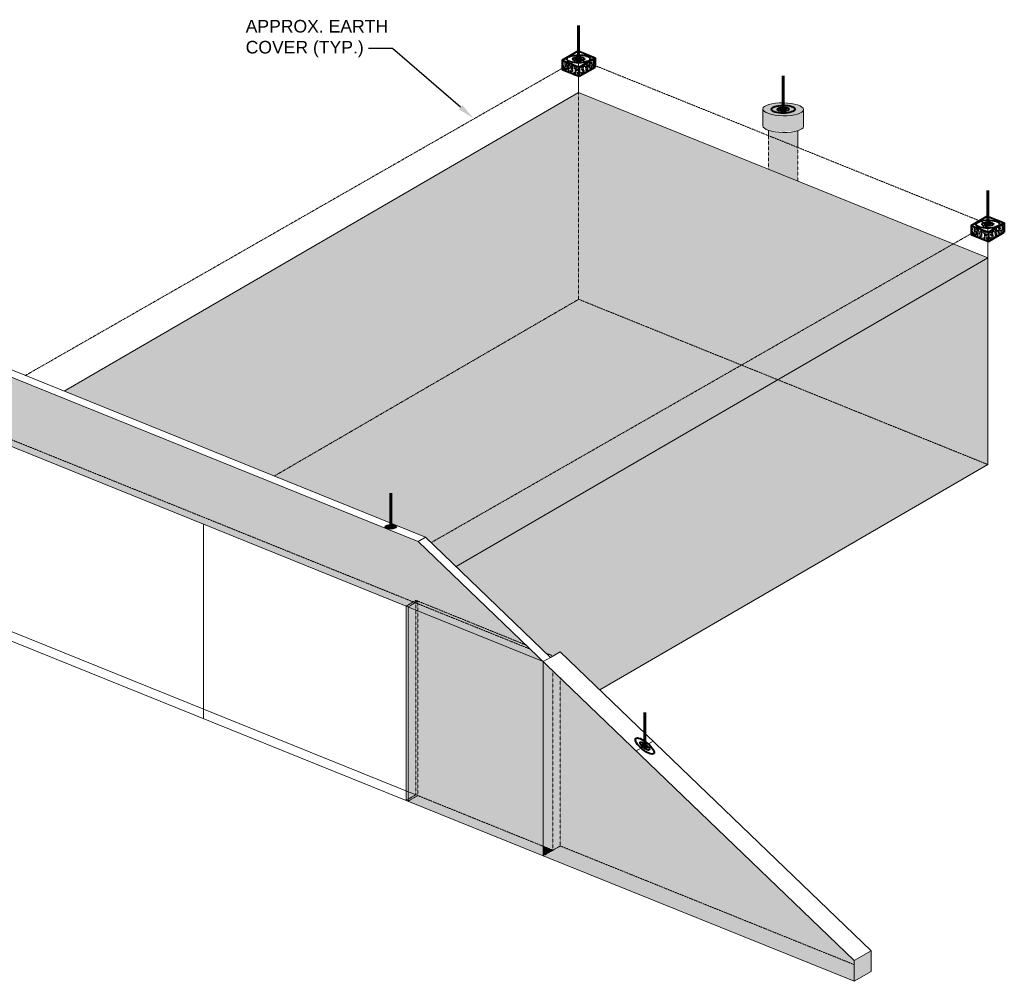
# Model space of a CAD drawing. Header units: inches. Extents: x -3 to 12799, y 241 to 11785.
# Tile 7 of 12: x 1911 to 2616, y 9236 to 9924. Entities that reach past the tile are written whole.
import ezdxf
from ezdxf import colors
from ezdxf.entities.mleader import LeaderData, LeaderLine
from ezdxf.math import Vec2, Vec3

# ---------------------------------------------------------------- set-up
doc = ezdxf.new("R2010")
doc.units = ezdxf.units.IN
doc.header["$MEASUREMENT"] = 0
doc.linetypes.add('DASHED2', pattern=[0.375, 0.25, -0.125])
doc.linetypes.add('HIDDEN2', pattern=[0.1875, 0.125, -0.0625])
for name, color, linetype, lineweight in [('E-ANNO-TEXT', 7, 'Continuous', 18), ('E-ISO-BLDG', 131, 'Continuous', 9), ('E-ISO-LPS', 7, 'DASHED2', 40), ('E-LPS-RSM', 30, 'DASHED2', 18)]:
    doc.layers.add(name, color=color, linetype=linetype, lineweight=lineweight)
doc.styles.get("Standard").update_dxf_attribs({"font": 'arial.ttf'})

msp = doc.modelspace()

# ---------------------------------------------------------------- hatches: boundary and pattern name
at = {"layer": 'E-ISO-BLDG', "true_color": 0x939598, "transparency": 33554483}
h = msp.add_hatch(color=252, dxfattribs=at)
h.dxf.hatch_style = 1
edge = h.paths.add_edge_path()
edge.add_ellipse((2457.32044, 9859.78644), major_axis=(14.5548, -0.24244), ratio=0.317060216, start_angle=0, end_angle=90.30258762)
edge.add_line((2457.32044, 9864.40241), (2457.32044, 9862.61675))
edge.add_ellipse((2457.32044, 9859.78644), major_axis=(8.40607, 0.08801), ratio=0.336662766, start_angle=0, end_angle=89.79804024, ccw=False)
edge.add_ellipse((2457.32044, 9859.78644), major_axis=(8.40607, 0.08801), ratio=0.336662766, start_angle=89.79804024, end_angle=360, ccw=False)
edge.add_line((2457.32044, 9862.61675), (2457.32044, 9864.40241))
edge.add_ellipse((2457.32044, 9859.78644), major_axis=(14.5548, -0.24244), ratio=0.317060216, start_angle=90.30258762, end_angle=180)
edge.add_line((2442.76564, 9860.02888), (2442.76564, 9859.98012))
edge.add_ellipse((2457.32044, 9859.78644), major_axis=(14.5548, -0.24244), ratio=0.317060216, start_angle=180.60517524, end_angle=360)
h = msp.add_hatch(color=252, dxfattribs=at)
h.dxf.hatch_style = 1
edge = h.paths.add_edge_path()
edge.add_ellipse((2457.32044, 9859.78644), major_axis=(14.5548, -0.24244), ratio=0.317060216, start_angle=180.60517524, end_angle=360, ccw=False)
edge.add_line((2442.76564, 9859.98012), (2442.76564, 9847.98945))
edge.add_ellipse((2457.32044, 9847.79577), major_axis=(14.5548, -0.24244), ratio=0.317060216, start_angle=180.60517524, end_angle=224.24893614)
edge.add_ellipse((2457.32044, 9847.79577), major_axis=(14.5548, -0.24244), ratio=0.317060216, start_angle=224.24893614, end_angle=316.35623909)
edge.add_ellipse((2457.32044, 9847.79577), major_axis=(14.5548, -0.24244), ratio=0.317060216, start_angle=316.35623909, end_angle=360)
edge.add_line((2471.87524, 9847.55334), (2471.87524, 9859.54401))
edge = h.paths.add_edge_path()
edge.add_ellipse((2457.32044, 9847.79577), major_axis=(14.5548, -0.24244), ratio=0.317060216, start_angle=224.24893614, end_angle=316.35623909, ccw=False)
edge.add_line((2446.84098, 9844.74937), (2446.84098, 9840.91856))
edge.add_line((2446.84098, 9840.91856), (2467.79989, 9832.46228))
edge.add_line((2467.79989, 9832.46228), (2467.79989, 9844.43536))
h.paths.add_polyline_path([(2467.79989, 9832.46228), (2446.84098, 9840.91856), (2446.84098, 9816.91551), (2467.79989, 9808.45877)])
h = msp.add_hatch(color=252, dxfattribs=at)
h.dxf.hatch_style = 1
h.paths.add_polyline_path([(2285.51391, 9464.52221), (2201.21788, 9545.54545), (2201.21788, 9507.58131), (2196.00488, 9504.55606), (1877.89321, 9632.91147), (1877.89321, 9678.91147), (1798.81017, 9660.90015), (1897.03976, 9621.47002), (2187.27998, 9504.1703)])
h = msp.add_hatch(color=252, dxfattribs=at)
h.dxf.hatch_style = 1
h.paths.add_polyline_path([(1883.10621, 9676.80807), (1883.10621, 9635.93672), (2196.00488, 9509.68471), (2196.00488, 9550.55606)])
h.paths.add_polyline_path([(1883.10621, 9676.80807), (1877.89321, 9678.91147), (1877.89321, 9632.91147), (1883.10621, 9635.93672)])
h.paths.add_polyline_path([(1883.10621, 9635.93672), (1877.89321, 9632.91147), (2196.00488, 9504.55606), (2196.00488, 9509.68471)])
h = msp.add_hatch(color=252, dxfattribs=at)
h.dxf.hatch_style = 1
h.paths.add_polyline_path([(2201.21788, 9545.54545), (2196.00488, 9550.55606), (2196.00488, 9509.68471), (2201.21788, 9507.58131)])
h.paths.add_polyline_path([(2196.00488, 9509.68471), (2196.00488, 9504.55606), (2201.21788, 9507.58131)])
h = msp.add_hatch(color=252, dxfattribs=at)
h.dxf.hatch_style = 1
h.paths.add_polyline_path([(2188.67537, 9371.44827), (2194.22248, 9369.21006), (2285.50507, 9332.32884), (2285.51391, 9464.52221), (2188.67537, 9503.60711)])
h = msp.add_hatch(color=252, dxfattribs=at)
h.dxf.hatch_style = 1
h.paths.add_polyline_path([(2285.50507, 9332.37829), (2292.45637, 9329.5735), (2297.64582, 9332.58508), (2508.15766, 9247.6453), (2508.15766, 9250.52261), (2285.51391, 9464.52221)])
h = msp.add_hatch(color=252, dxfattribs=at)
h.dxf.hatch_style = 1
h.paths.add_polyline_path([(2194.22248, 9369.21006), (2188.67537, 9371.44827), (2188.67537, 9364.61798), (2285.50462, 9325.5392), (2285.50507, 9332.32884)])
h = msp.add_hatch(color=252, dxfattribs=at)
h.dxf.hatch_style = 1
h.paths.add_polyline_path([(2508.15766, 9235.70966), (2508.15766, 9247.6453), (2297.64582, 9332.58508), (2292.45637, 9329.5735), (2285.50462, 9325.5392)])
h = msp.add_hatch(color=252, dxfattribs=at)
h.dxf.hatch_style = 1
h.paths.add_polyline_path([(2292.45637, 9329.5735), (2285.50507, 9332.37829), (2285.50462, 9325.5392)])
h = msp.add_hatch(color=252, dxfattribs=at)
h.dxf.hatch_style = 1
h.paths.add_polyline_path([(2520.2896, 9257.56312), (2508.15766, 9250.52261), (2508.15766, 9247.6453), (2520.2896, 9242.75016)])
h.paths.add_polyline_path([(2508.15766, 9247.6453), (2508.15766, 9235.70966), (2520.2896, 9242.75016)])
at = {"layer": 'E-ISO-LPS', "linetype": 'Continuous'}
h = msp.add_hatch(dxfattribs=at)
h.set_pattern_fill('AR-CONC', color=256, scale=0.5)
h.set_pattern_definition([(50, (-276.996, 8016.581), (3.586301, -0.3137607), [0.375, -4.125]), (355, (-276.996, 8016.581), (-0.6937567, 3.7609607), [0.3, -3.3]), (100.45144, (-276.697, 8016.555), (2.8925442, 3.4472), [0.318701, -3.5057106]), (46.1842, (-276.996, 8017.581), (5.3362067, -0.8275964), [0.5625, -6.1875]), (96.63564, (-276.5513, 8017.512), (4.67331, 4.870593), [0.478052, -5.258569]), (351.18416, (-276.996, 8017.581), (4.67331, 4.870593), [0.45, -4.95]), (21, (-276.496, 8017.331), (2.9845353, -2.0130945), [0.375, -4.125]), (326, (-276.496, 8017.331), (1.2165767, 3.6257502), [0.3, -3.3]), (71.45144, (-276.2473, 8017.1633), (4.201112, 1.6126558), [0.318701, -3.5057106]), (37.5, (-276.996, 8016.581), (0.0607993, 1.66446927), [0, -3.26, 0, -3.35, 0, -3.3125]), (7.5, (-276.996, 8016.581), (1.3153477, 1.9720586), [0, -1.91, 0, -3.185, 0, -1.2625]), (327.5, (-278.111, 8016.581), (2.6691122, -0.11277436), [0, -1.25, 0, -3.9, 0, -5.175]), (317.5, (-278.611, 8016.581), (2.9159308, 0.5005249), [0, -1.625, 0, -2.59, 0, -3.675])])
h.paths.add_polyline_path([(2305.68672, 9892.25406), (2298.97817, 9894.9609), (2298.97817, 9888.3609)])
h.paths.add_polyline_path([(2311.21927, 9890.02172), (2305.68672, 9892.25406), (2298.97817, 9888.3609), (2311.21927, 9883.42172)])
h.paths.add_polyline_path([(2322.63606, 9890.0472), (2315.92751, 9892.75404), (2311.21927, 9890.02172), (2311.21927, 9883.42172)])
h.paths.add_polyline_path([(2322.63606, 9896.6472), (2315.92751, 9892.75404), (2322.63606, 9890.0472)])
at = {"layer": 'E-ISO-LPS'}
h = msp.add_hatch(color=256, dxfattribs=at)
h.dxf.hatch_style = 1
edge = h.paths.add_edge_path()
edge.add_ellipse((2310.80712, 9895.80405), major_axis=(2.10152, 0.022), ratio=0.336662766, start_angle=90, end_angle=180)
edge.add_line((2308.7056, 9895.78205), (2310.80712, 9895.80405))
edge.add_line((2310.80712, 9895.80405), (2310.79971, 9896.51155))
edge = h.paths.add_edge_path()
edge.add_line((2310.80712, 9895.80405), (2308.7056, 9895.78205))
edge.add_ellipse((2310.80712, 9895.80405), major_axis=(2.10152, 0.022), ratio=0.336662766, start_angle=180, end_angle=270)
edge.add_line((2310.81452, 9895.09655), (2310.80712, 9895.80405))
edge = h.paths.add_edge_path()
edge.add_ellipse((2310.80712, 9895.80405), major_axis=(2.10152, 0.022), ratio=0.336662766, start_angle=270, end_angle=360)
edge.add_line((2312.90863, 9895.82605), (2310.80712, 9895.80405))
edge.add_line((2310.80712, 9895.80405), (2310.81452, 9895.09655))
edge = h.paths.add_edge_path()
edge.add_ellipse((2310.80712, 9895.80405), major_axis=(2.10152, 0.022), ratio=0.336662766, start_angle=0, end_angle=89.79804024)
edge.add_line((2310.80712, 9896.51162), (2310.80712, 9895.80405))
edge.add_line((2310.80712, 9895.80405), (2312.90863, 9895.82605))
at = {"layer": 'E-ISO-LPS', "linetype": 'Continuous'}
h = msp.add_hatch(color=256, dxfattribs=at)
h.dxf.hatch_style = 1
edge = h.paths.add_edge_path()
edge.add_ellipse((2457.32044, 9859.78644), major_axis=(2.10152, 0.022), ratio=0.336662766, start_angle=89.79804024, end_angle=209.87714793)
edge.add_line((2455.50191, 9859.41493), (2457.32044, 9859.78644))
edge.add_line((2457.32044, 9859.78644), (2457.32044, 9860.49402))
edge = h.paths.add_edge_path()
edge.add_ellipse((2457.32044, 9859.78644), major_axis=(2.10152, 0.022), ratio=0.336662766, start_angle=29.87714793, end_angle=89.79804024)
edge.add_line((2457.32044, 9860.49402), (2457.32044, 9859.78644))
edge.add_line((2457.32044, 9859.78644), (2459.13896, 9860.15796))
edge = h.paths.add_edge_path()
edge.add_ellipse((2457.32044, 9859.78644), major_axis=(2.10152, 0.022), ratio=0.336662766, start_angle=209.87714793, end_angle=389.87714793)
edge.add_line((2459.13896, 9860.15796), (2455.50191, 9859.41493))
h = msp.add_hatch(dxfattribs=at)
h.set_pattern_fill('AR-CONC', color=256, scale=0.5)
h.set_pattern_definition([(50, (16.0306, 7898.3472), (3.586301, -0.3137607), [0.375, -4.125]), (355, (16.0306, 7898.3472), (-0.6937567, 3.7609607), [0.3, -3.3]), (100.45144, (16.3295, 7898.321), (2.8925442, 3.4472), [0.318701, -3.5057106]), (46.1842, (16.0306, 7899.3472), (5.3362067, -0.8275964), [0.5625, -6.1875]), (96.63564, (16.4753, 7899.2783), (4.67331, 4.870593), [0.478052, -5.258569]), (351.18416, (16.0306, 7899.347), (4.67331, 4.870593), [0.45, -4.95]), (21, (16.5306, 7899.0972), (2.9845353, -2.0130945), [0.375, -4.125]), (326, (16.5306, 7899.0972), (1.2165767, 3.6257502), [0.3, -3.3]), (71.45144, (16.7793, 7898.9295), (4.201112, 1.6126558), [0.318701, -3.5057106]), (37.5, (16.0306, 7898.3472), (0.0607993, 1.66446927), [0, -3.26, 0, -3.35, 0, -3.3125]), (7.5, (16.0306, 7898.3472), (1.3153477, 1.9720586), [0, -1.91, 0, -3.185, 0, -1.2625]), (327.5, (14.9156, 7898.3472), (2.6691122, -0.11277436), [0, -1.25, 0, -3.9, 0, -5.175]), (317.5, (14.4156, 7898.3472), (2.9159308, 0.5005249), [0, -1.625, 0, -2.59, 0, -3.675])])
h.paths.add_polyline_path([(2598.71336, 9774.02024), (2592.00482, 9776.72708), (2592.00482, 9770.12708)])
h.paths.add_polyline_path([(2604.24591, 9771.7879), (2598.71336, 9774.02024), (2592.00482, 9770.12708), (2604.24591, 9765.1879)])
h.paths.add_polyline_path([(2615.6627, 9771.81338), (2608.95415, 9774.52022), (2604.24591, 9771.7879), (2604.24591, 9765.1879)])
h.paths.add_polyline_path([(2615.6627, 9778.41338), (2608.95415, 9774.52022), (2615.6627, 9771.81338)])
at = {"layer": 'E-ISO-LPS'}
h = msp.add_hatch(color=256, dxfattribs=at)
h.dxf.hatch_style = 1
edge = h.paths.add_edge_path()
edge.add_ellipse((2603.83376, 9777.57023), major_axis=(2.10152, 0.022), ratio=0.336662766, start_angle=90, end_angle=180)
edge.add_line((2601.73224, 9777.54823), (2603.83376, 9777.57023))
edge.add_line((2603.83376, 9777.57023), (2603.82635, 9778.27773))
edge = h.paths.add_edge_path()
edge.add_line((2603.83376, 9777.57023), (2601.73224, 9777.54823))
edge.add_ellipse((2603.83376, 9777.57023), major_axis=(2.10152, 0.022), ratio=0.336662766, start_angle=180, end_angle=270)
edge.add_line((2603.84116, 9776.86273), (2603.83376, 9777.57023))
edge = h.paths.add_edge_path()
edge.add_ellipse((2603.83376, 9777.57023), major_axis=(2.10152, 0.022), ratio=0.336662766, start_angle=270, end_angle=360)
edge.add_line((2605.93527, 9777.59223), (2603.83376, 9777.57023))
edge.add_line((2603.83376, 9777.57023), (2603.84116, 9776.86273))
edge = h.paths.add_edge_path()
edge.add_ellipse((2603.83376, 9777.57023), major_axis=(2.10152, 0.022), ratio=0.336662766, start_angle=0, end_angle=89.79804024)
edge.add_line((2603.83376, 9778.27781), (2603.83376, 9777.57023))
edge.add_line((2603.83376, 9777.57023), (2605.93527, 9777.59223))
h = msp.add_hatch(color=256, dxfattribs=at)
h.dxf.hatch_style = 1
edge = h.paths.add_edge_path()
edge.add_ellipse((2176.35484, 9561.04901), major_axis=(0.96733, 0.01287), ratio=0.336662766, start_angle=0, end_angle=360)
h = msp.add_hatch(color=256, dxfattribs=at)
h.dxf.hatch_style = 1
edge = h.paths.add_edge_path()
edge.add_ellipse((2358.14724, 9404.05959), major_axis=(1.62232, -1.33602), ratio=0.336662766, start_angle=0, end_angle=360)
at = {"layer": 'E-LPS-RSM', "true_color": 0x939598, "transparency": 33554483}
h = msp.add_hatch(color=252, dxfattribs=at)
h.dxf.hatch_style = 1
h.paths.add_polyline_path([(2310.80712, 9871.80405), (1942.40525, 9658.01005), (2092.86368, 9597.30133), (2310.80712, 9723.78005)])
h.paths.add_polyline_path([(2310.80712, 9871.80405), (2310.80712, 9723.78005), (2427.44537, 9676.71748), (2579.22486, 9763.49972)])
h.paths.add_polyline_path([(2603.83376, 9605.54623), (2453.37533, 9666.25496), (2223.05295, 9532.59239), (2287.64673, 9470.50178), (2292.45637, 9468.55111), (2297.64585, 9471.56272), (2325.99867, 9444.3107)])
h.paths.add_polyline_path([(2427.44537, 9676.71748), (2310.80712, 9723.78005), (2092.86368, 9597.30133), (2201.21788, 9553.58131), (2205.27058, 9549.68566)])
h.paths.add_polyline_path([(2453.37533, 9666.25496), (2427.44537, 9676.71748), (2205.27058, 9549.68566), (2223.05295, 9532.59239)])
h.paths.add_polyline_path([(2603.83376, 9753.57023), (2579.22486, 9763.49972), (2427.44537, 9676.71748), (2453.37533, 9666.25496)])
h.paths.add_polyline_path([(2603.83376, 9753.57023), (2453.37533, 9666.25496), (2603.83376, 9605.54623)])

# ---------------------------------------------------------------- linework, layer by layer
at = {"layer": 'E-ISO-BLDG', "color": 114, "linetype": 'HIDDEN2', "true_color": 0x139b48}
for p, q in [((1914.5617, 9669.2447), (2310.80712, 9895.80405)), ((2310.80712, 9895.80405), (2603.83376, 9777.57679)), ((2205.27058, 9549.68566), (2603.83376, 9777.57023))]:
    msp.add_line(p, q, dxfattribs=at)
at = {"layer": 'E-ISO-BLDG'}
for p, q in [((2310.80712, 9871.80405), (2310.80712, 9895.80405)), ((1942.40525, 9658.01005), (2310.80712, 9871.80405)), ((2310.80712, 9871.80405), (2603.83376, 9753.57023)), ((2603.83376, 9753.57023), (2603.83376, 9777.57023)), ((2223.05295, 9532.59239), (2603.83376, 9753.57023)), ((2603.83376, 9605.54623), (2603.83376, 9753.57023)), ((1877.89321, 9678.91147), (2196.00488, 9550.55606)), ((1897.03976, 9621.47002), (2187.27998, 9504.1703)), ((2326.02889, 9444.32823), (2603.83376, 9605.54623)), ((2042.15987, 9423.73589), (2042.15987, 9562.82016)), ((2196.00488, 9550.55606), (2201.21788, 9553.58131)), ((2187.27998, 9504.1703), (2285.51391, 9464.52221)), ((2187.27998, 9504.1703), (2187.27998, 9365.18114)), ((2188.67537, 9364.61798), (2188.67537, 9503.60711)), ((1903.98221, 9486.31956), (2194.22248, 9369.21006)), ((1897.03976, 9482.29065), (2187.27998, 9365.18113)), ((2290.72269, 9467.54501), (2297.64585, 9471.56272)), ((2285.51391, 9464.52221), (2285.50462, 9325.5392)), ((2290.72944, 9467.54229), (2285.51391, 9464.52221)), ((2352.08127, 9400.53933), (2364.21321, 9407.57984)), ((2187.27998, 9365.18113), (2285.50462, 9325.5392)), ((2285.50462, 9325.5392), (2508.15766, 9235.70966)), ((2508.15766, 9250.52261), (2520.2896, 9257.56312)), ((2520.2896, 9242.75016), (2520.2896, 9257.56312)), ((2508.15766, 9235.70966), (2508.15766, 9250.52261)), ((2508.15766, 9235.70966), (2520.2896, 9242.75016))]:
    msp.add_line(p, q, dxfattribs=at)
at = {"layer": 'E-ISO-BLDG', "linetype": 'HIDDEN2'}
for p, q in [((2310.80712, 9723.78005), (2310.80712, 9871.80405)), ((2446.84098, 9840.89915), (2446.84098, 9816.91551)), ((2467.79989, 9832.4424), (2467.79989, 9808.45877)), ((2092.86368, 9597.30133), (2310.80712, 9723.78005)), ((2310.80712, 9723.78005), (2603.83376, 9605.54623)), ((1806.93484, 9662.75056), (2276.32494, 9473.35442)), ((2187.27998, 9504.1703), (2194.22679, 9508.38466)), ((2188.67537, 9503.60711), (2195.61782, 9507.82624)), ((2194.22679, 9369.20815), (2194.22679, 9508.38466)), ((2194.22679, 9508.38466), (2195.61782, 9507.82624)), ((2195.61782, 9368.64688), (2195.61782, 9507.82624)), ((2195.61782, 9507.82624), (2273.1947, 9476.36313)), ((2287.64673, 9470.50178), (2292.46024, 9468.54954)), ((2292.40231, 9329.54213), (2292.45637, 9457.8493)), ((2297.64582, 9332.58508), (2297.64585, 9452.8613)), ((2187.28433, 9365.17925), (2194.22679, 9369.20815)), ((2188.67537, 9364.61798), (2195.61782, 9368.64688)), ((2194.22248, 9369.21006), (2292.40231, 9329.54213)), ((2285.50462, 9325.5392), (2292.40231, 9329.54213)), ((2292.40231, 9329.54213), (2297.64582, 9332.58508)), ((2297.64584, 9332.58507), (2508.15766, 9247.6453))]:
    msp.add_line(p, q, dxfattribs=at)
at = {"layer": 'E-ISO-BLDG', "linetype": 'Continuous'}
for p, q in [((2442.76564, 9860.02888), (2442.76564, 9847.98945)), ((2471.87524, 9859.54401), (2471.87524, 9847.55334)), ((2446.84098, 9844.74937), (2446.84098, 9840.89915)), ((2467.79989, 9844.43536), (2467.79989, 9832.4424))]:
    msp.add_line(p, q, dxfattribs=at)
at = {"layer": 'E-ISO-BLDG', "lineweight": 9}
for p, q in [((1883.10621, 9681.93672), (2201.21788, 9553.58131)), ((2196.00488, 9550.55606), (2508.15766, 9250.52261)), ((2201.21788, 9553.58131), (2290.72269, 9467.54501)), ((2297.64585, 9471.56272), (2520.2896, 9257.56312))]:
    msp.add_line(p, q, dxfattribs=at)
at = {"layer": 'E-ISO-BLDG'}
msp.add_ellipse((2457.32044, 9859.78644), major_axis=(14.5548, -0.24244), ratio=0.317060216, dxfattribs=at)
msp.add_ellipse((2457.32044, 9847.79577), major_axis=(14.5548, -0.24244), ratio=0.317060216, start_param=3.141592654, end_param=6.283185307, dxfattribs=at)
at = {"layer": 'E-ISO-LPS', "linetype": 'Continuous', "lineweight": 60}
for p, q in [((2310.80712, 9895.80405), (2310.80712, 9919.80405)), ((2457.32044, 9859.78644), (2457.32044, 9883.78644)), ((2603.83376, 9777.57023), (2603.83376, 9801.57023)), ((2176.35484, 9561.04901), (2176.35484, 9585.04901)), ((2358.14724, 9404.05959), (2358.14724, 9428.05959))]:
    msp.add_line(p, q, dxfattribs=at)
at = {"layer": 'E-ISO-LPS', "linetype": 'Continuous'}
for p, q in [((2298.97817, 9894.9609), (2310.39496, 9901.58638)), ((2310.39496, 9901.58638), (2322.63606, 9896.6472)), ((2298.97817, 9894.9609), (2298.97817, 9888.3609)), ((2298.97817, 9894.9609), (2311.21927, 9890.02172)), ((2310.81452, 9895.09655), (2310.79971, 9896.51155)), ((2311.21927, 9890.02172), (2322.63606, 9896.6472)), ((2322.63606, 9896.6472), (2322.63606, 9890.0472)), ((2298.97817, 9888.3609), (2311.21927, 9883.42172)), ((2311.21927, 9883.42172), (2322.63606, 9890.0472)), ((2311.21927, 9890.02172), (2311.21927, 9883.42172)), ((2592.00482, 9776.72708), (2603.4216, 9783.35256)), ((2603.4216, 9783.35256), (2615.6627, 9778.41338)), ((2592.00482, 9776.72708), (2592.00482, 9770.12708)), ((2592.00482, 9776.72708), (2604.24591, 9771.7879)), ((2603.84116, 9776.86273), (2603.82635, 9778.27773)), ((2604.24591, 9771.7879), (2615.6627, 9778.41338)), ((2615.6627, 9778.41338), (2615.6627, 9771.81338)), ((2592.00482, 9770.12708), (2604.24591, 9765.1879)), ((2604.24591, 9765.1879), (2615.6627, 9771.81338)), ((2604.24591, 9771.7879), (2604.24591, 9765.1879))]:
    msp.add_line(p, q, dxfattribs=at)
at = {"layer": 'E-ISO-LPS'}
for p, q in [((2308.7056, 9895.78205), (2312.90863, 9895.82605)), ((2601.73224, 9777.54823), (2605.93527, 9777.59223))]:
    msp.add_line(p, q, dxfattribs=at)
at = {"layer": 'E-ISO-LPS', "linetype": 'Continuous'}
for centre, major_axis in [((2310.80712, 9895.80405), (8.40607, 0.08801)), ((2310.80712, 9895.80405), (4.20304, 0.04401)), ((2310.80712, 9895.80405), (2.10152, 0.022)), ((2457.32044, 9859.78644), (8.40607, 0.08801)), ((2457.32044, 9859.78644), (4.20304, 0.04401)), ((2457.32044, 9859.78644), (2.10152, 0.022)), ((2603.83376, 9777.57023), (8.40607, 0.08801)), ((2603.83376, 9777.57023), (4.20304, 0.04401)), ((2603.83376, 9777.57023), (2.10152, 0.022)), ((2176.35484, 9561.04901), (3.86931, 0.05147)), ((2176.35484, 9561.04901), (1.93465, 0.02574)), ((2176.35484, 9561.04901), (0.96733, 0.01287)), ((2358.14724, 9404.05959), (6.48928, -5.34406)), ((2358.14724, 9404.05959), (3.24464, -2.67203)), ((2358.14724, 9404.05959), (1.62232, -1.33602))]:
    msp.add_ellipse(centre, major_axis=major_axis, ratio=0.336662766, dxfattribs=at)

# ---------------------------------------------------------------- texts
at = {"layer": 'E-ANNO-TEXT', "insert": (2072.38544, 9923.73556), "char_height": 9, "attachment_point": 1}
msp.add_mtext_dynamic_manual_height_columns('APPROX. EARTH COVER (TYP.)', width=118.8469718, gutter_width=48, heights=[0], dxfattribs=at)

# ---------------------------------------------------------------- leaders
at = {"layer": 'E-ANNO-TEXT'}
ml = msp.add_multileader_mtext('Standard', dxfattribs=at)
ml.set_content('', color=256)
ml.set_leader_properties()
ml.build(insert=Vec2(0, 0))
ml.multileader.update_dxf_attribs({"dogleg_length": 0.36, "arrow_head_size": 12, "scale": 48})
ctx = ml.context
ctx.base_point, ctx.scale, ctx.char_height, ctx.arrow_head_size, ctx.landing_gap_size, ctx.plane_origin = Vec3(2151.7056, 9903.36407), 48, 8.64, 12, 4.32, Vec3(1979.40567, 9839.92068)
ctx.text_align_type = 2
notes = []
notes.append((ctx, [(1, (1, 1, 0), (2177.6256, 9903.36407), (-1, 0), 17.28, [(0, [(2235.4032, 9853.37685)], 0, [])])]))
ctx.mtext.insert, ctx.mtext.alignment, ctx.mtext.flow_direction = Vec3(2156.0256, 9907.68407), 3, 5
for ctx, leaders in notes:
    for number, flags, end, landing, length, lines in leaders:
        leader = LeaderData()
        leader.index, (leader.has_last_leader_line, leader.has_dogleg_vector, leader.attachment_direction) = number, flags
        leader.last_leader_point, leader.dogleg_vector, leader.dogleg_length = Vec3(end), Vec3(landing), length
        for number, points, colour, breaks in lines:
            line = LeaderLine()
            line.index, line.vertices, line.color, line.breaks = number, Vec3.list(points), colors.encode_raw_color(colour), breaks
            leader.lines.append(line)
        ctx.leaders.append(leader)

doc.saveas('drawing.dxf')
